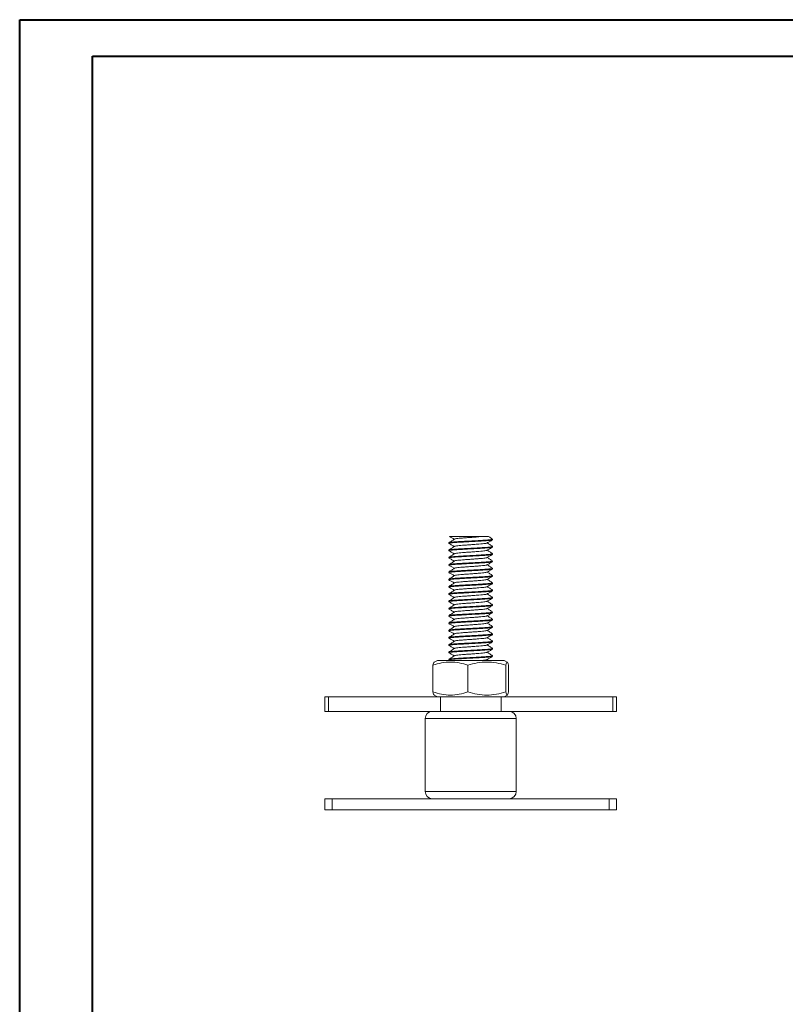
# Model space of a CAD drawing. Header units: millimetres. Extents: x 0 to 210, y 0 to 297.
# Tile 2 of 3: x 0 to 105, y 162 to 297. Entities that reach past the tile are written whole.
import ezdxf

# ---------------------------------------------------------------- set-up
doc = ezdxf.new("R2010")
doc.units = ezdxf.units.MM

msp = doc.modelspace()

# ---------------------------------------------------------------- linework, layer by layer
at = {"color": 7, "linetype": 'Continuous', "lineweight": 40}
for p, q in [((0.08, 0.21), (0.08, 297.21)), ((0.08, 297.21), (210.08, 297.21)), ((10.08, 292.21), (205.08, 292.21)), ((10.08, 5.21), (10.08, 292.21))]:
    msp.add_line(p, q, dxfattribs=at)
at = {"color": 7, "linetype": 'Continuous', "lineweight": 15}
for p, q in [((64.94, 225.83), (64.94, 225.91)), ((58.94, 225.41), (58.94, 225.33)), ((58.94, 224.41), (58.94, 224.33)), ((64.94, 224.83), (64.94, 224.91)), ((58.94, 223.41), (58.94, 223.33)), ((64.94, 223.83), (64.94, 223.91)), ((58.94, 222.41), (58.94, 222.33)), ((64.94, 222.83), (64.94, 222.91)), ((64.94, 221.83), (64.94, 221.91)), ((58.94, 221.41), (58.94, 221.33)), ((58.94, 220.41), (58.94, 220.33)), ((64.94, 220.83), (64.94, 220.91)), ((58.94, 219.41), (58.94, 219.33)), ((64.94, 219.83), (64.94, 219.91)), ((58.94, 218.41), (58.94, 218.33)), ((64.94, 218.83), (64.94, 218.91)), ((64.94, 217.83), (64.94, 217.91)), ((58.94, 217.41), (58.94, 217.33)), ((58.94, 216.41), (58.94, 216.33)), ((64.94, 216.83), (64.94, 216.91)), ((58.94, 215.41), (58.94, 215.33)), ((64.94, 215.83), (64.94, 215.91)), ((64.94, 214.83), (64.94, 214.91)), ((58.94, 214.41), (58.94, 214.33)), ((64.94, 213.83), (64.94, 213.91)), ((58.94, 213.41), (58.94, 213.33)), ((58.94, 212.41), (58.94, 212.33)), ((64.94, 212.83), (64.94, 212.91)), ((58.94, 211.41), (58.94, 211.33)), ((64.94, 211.83), (64.94, 211.91)), ((64.94, 210.83), (64.94, 210.91)), ((58.94, 210.41), (58.94, 210.33)), ((64.94, 209.83), (64.94, 209.91)), ((56.76, 204.94), (56.76, 208.61)), ((57.36, 209.28), (56.92, 209.04)), ((66.52, 209.28), (57.36, 209.28)), ((58.94, 209.41), (58.94, 209.33)), ((58.95, 209.31), (59.01, 209.28)), ((61.56, 204.94), (61.56, 208.61)), ((64.38, 209.28), (64.19, 209.4)), ((66.95, 209.04), (66.52, 209.28)), ((66.74, 204.94), (66.74, 208.61)), ((67.12, 204.94), (67.12, 208.61)), ((41.94, 204.28), (42.44, 204.28)), ((41.94, 202.28), (41.94, 204.28)), ((57.78, 204.28), (42.44, 204.28)), ((42.44, 204.28), (42.44, 202.28)), ((56.92, 204.52), (57.36, 204.28)), ((57.78, 204.28), (66.1, 204.28)), ((57.78, 202.28), (57.78, 204.28)), ((81.43, 204.28), (66.1, 204.28)), ((66.1, 204.28), (66.1, 202.28)), ((66.52, 204.28), (66.95, 204.52)), ((81.43, 204.28), (81.94, 204.28)), ((81.43, 202.28), (81.43, 204.28)), ((81.94, 204.28), (81.94, 202.28)), ((42.44, 202.28), (41.94, 202.28)), ((56.84, 202.28), (42.44, 202.28)), ((56.69, 202.28), (67.19, 202.28)), ((81.43, 202.28), (67.04, 202.28)), ((81.94, 202.28), (81.43, 202.28)), ((55.69, 201.28), (55.69, 191.28)), ((68.19, 191.28), (68.19, 201.28)), ((41.94, 190.28), (42.94, 190.28)), ((41.94, 188.78), (41.94, 190.28)), ((80.94, 190.28), (42.94, 190.28)), ((42.94, 190.28), (42.94, 188.78)), ((80.94, 190.28), (81.94, 190.28)), ((80.94, 188.78), (80.94, 190.28)), ((81.94, 190.28), (81.94, 188.78)), ((42.94, 188.78), (41.94, 188.78)), ((80.94, 188.78), (42.94, 188.78)), ((81.94, 188.78), (80.94, 188.78))]:
    msp.add_line(p, q, dxfattribs=at)
at = {"color": 8, "linetype": 'Continuous', "lineweight": 15}
for p, q in [((68.19, 201.28), (55.69, 201.28)), ((55.69, 191.28), (68.19, 191.28))]:
    msp.add_line(p, q, dxfattribs=at)
at = {"color": 7, "linetype": 'Continuous', "lineweight": 15}
for centre, start, end in [((56.69, 201.28), 90, 180), ((67.19, 201.28), 0, 90), ((56.69, 191.28), 180, 270), ((67.19, 191.28), 270, 0)]:
    msp.add_arc(centre, 1, start, end, dxfattribs=at)
for points, knots in [([(58.94, 225.33), (58.94, 225.33), (58.92, 225.34), (58.99, 225.36), (59.15, 225.39), (59.43, 225.42), (59.81, 225.45), (60.27, 225.48), (60.79, 225.51), (61.36, 225.55), (61.95, 225.58), (62.53, 225.61), (63.1, 225.64), (63.62, 225.67), (64.08, 225.7), (64.45, 225.73), (64.73, 225.76), (64.88, 225.79), (64.9, 225.81), (64.91, 225.81)], [0, 0, 0, 0, 0.0010871, 0.06482, 0.1298086, 0.1947973, 0.2585301, 0.3222629, 0.3872516, 0.4522402, 0.5159731, 0.5797059, 0.6446945, 0.7096832, 0.773416, 0.8371489, 0.9021375, 0.9671261, 1, 1, 1, 1]), ([(59.71, 225.92), (59.58, 225.83), (59.33, 225.67), (59.07, 225.5), (58.95, 225.42)], [0, 0, 0, 0, 0.4997758, 1, 1, 1, 1]), ([(64.94, 225.91), (64.93, 225.9), (64.91, 225.88), (64.73, 225.85), (64.45, 225.82), (64.08, 225.79), (63.62, 225.76), (63.1, 225.72), (62.53, 225.69), (61.95, 225.66), (61.36, 225.63), (60.79, 225.6), (60.27, 225.57), (59.81, 225.54), (59.43, 225.51), (59.15, 225.47), (58.99, 225.44), (58.97, 225.43), (58.96, 225.42)], [0, 0, 0, 0, 0.062385, 0.127102, 0.19182, 0.255287, 0.318754, 0.383472, 0.44819, 0.511657, 0.575124, 0.639842, 0.704559, 0.768026, 0.831494, 0.896211, 0.960929, 1, 1, 1, 1]), ([(59.01, 226.28), (59.12, 226.22), (59.34, 226.09), (59.57, 225.97), (59.68, 225.9)], [0, 0, 0, 0, 0.475042, 1, 1, 1, 1]), ([(63.53, 226.28), (63.44, 226.28), (63.27, 226.28), (62.96, 226.28), (62.61, 226.28), (62.23, 226.28), (61.84, 226.28), (61.44, 226.28), (61.03, 226.28), (60.63, 226.28), (60.25, 226.28), (59.91, 226.28), (59.61, 226.28), (59.36, 226.28), (59.17, 226.28), (59.05, 226.28), (59, 226.28), (59.01, 226.28), (59.02, 226.28)], [0, 0, 0, 0, 0.060751, 0.123264, 0.184001, 0.246497, 0.307284, 0.369651, 0.434055, 0.500201, 0.56679, 0.635284, 0.702987, 0.772394, 0.844836, 0.919377, 0.991871, 1, 1, 1, 1]), ([(63.53, 226.28), (63.38, 226.26), (63.08, 226.24), (62.53, 226.19), (61.95, 226.15), (61.36, 226.11), (60.81, 226.07), (60.34, 226.03), (59.98, 225.99), (59.77, 225.95), (59.74, 225.93), (59.73, 225.92)], [0, 0, 0, 0, 0.115446, 0.232916, 0.348362, 0.463807, 0.581278, 0.696723, 0.812169, 0.929639, 1, 1, 1, 1]), ([(63.53, 226.28), (63.62, 226.28), (63.82, 226.28), (64.05, 226.28), (64.22, 226.28), (64.34, 226.28), (64.38, 226.28), (64.38, 226.28), (64.37, 226.28)], [0, 0, 0, 0, 0.185911, 0.377215, 0.563092, 0.754357, 0.940319, 1, 1, 1, 1]), ([(64.16, 225.38), (64.29, 225.45), (64.54, 225.6), (64.8, 225.74), (64.92, 225.81)], [0, 0, 0, 0, 0.499662, 1, 1, 1, 1]), ([(64.93, 225.92), (64.8, 226), (64.62, 226.12), (64.43, 226.24), (64.38, 226.28)], [0, 0, 0, 0, 0.692783, 1, 1, 1, 1]), ([(58.94, 224.33), (58.94, 224.33), (58.92, 224.34), (58.99, 224.36), (59.15, 224.39), (59.43, 224.42), (59.81, 224.45), (60.27, 224.48), (60.79, 224.51), (61.36, 224.55), (61.95, 224.58), (62.53, 224.61), (63.1, 224.64), (63.62, 224.67), (64.08, 224.7), (64.45, 224.73), (64.73, 224.76), (64.88, 224.79), (64.9, 224.81), (64.91, 224.81)], [0, 0, 0, 0, 0.001088, 0.064877, 0.129922, 0.194968, 0.258756, 0.322545, 0.38759, 0.452636, 0.516424, 0.580213, 0.645258, 0.710304, 0.774092, 0.837881, 0.902927, 0.967972, 1, 1, 1, 1]), ([(58.95, 225.31), (59.08, 225.24), (59.32, 225.1), (59.57, 224.97), (59.68, 224.9)], [0, 0, 0, 0, 0.522242, 1, 1, 1, 1]), ([(59.71, 224.92), (59.58, 224.84), (59.33, 224.67), (59.07, 224.51), (58.95, 224.42)], [0, 0, 0, 0, 0.499792, 1, 1, 1, 1]), ([(64.94, 224.91), (64.93, 224.9), (64.91, 224.88), (64.73, 224.85), (64.45, 224.82), (64.08, 224.79), (63.62, 224.76), (63.1, 224.72), (62.53, 224.69), (61.95, 224.66), (61.36, 224.63), (60.79, 224.6), (60.27, 224.57), (59.81, 224.54), (59.43, 224.51), (59.15, 224.47), (58.99, 224.45), (58.97, 224.43), (58.96, 224.42)], [0, 0, 0, 0, 0.062512, 0.127363, 0.192213, 0.25581, 0.319407, 0.384257, 0.449107, 0.512704, 0.576302, 0.641152, 0.706002, 0.769599, 0.833196, 0.898046, 0.962897, 1, 1, 1, 1]), ([(64.14, 225.38), (64.13, 225.38), (64.11, 225.35), (63.9, 225.32), (63.55, 225.28), (63.08, 225.24), (62.53, 225.19), (61.94, 225.15), (61.36, 225.11), (60.81, 225.07), (60.34, 225.03), (59.98, 224.99), (59.77, 224.95), (59.74, 224.93), (59.73, 224.92)], [0, 0, 0, 0, 0.046129, 0.137185, 0.226672, 0.316159, 0.407215, 0.496702, 0.586189, 0.677246, 0.766732, 0.856219, 0.947276, 1, 1, 1, 1]), ([(64.14, 224.38), (64.13, 224.37), (64.11, 224.35), (63.9, 224.32), (63.55, 224.28), (63.08, 224.24), (62.53, 224.19), (61.94, 224.15), (61.36, 224.11), (60.81, 224.07), (60.34, 224.03), (59.98, 223.99), (59.77, 223.95), (59.74, 223.93), (59.73, 223.92)], [0, 0, 0, 0, 0.045568, 0.13658, 0.226022, 0.315465, 0.406477, 0.495919, 0.585362, 0.676373, 0.765816, 0.855259, 0.94627, 1, 1, 1, 1]), ([(64.16, 224.38), (64.29, 224.45), (64.54, 224.6), (64.8, 224.74), (64.92, 224.81)], [0, 0, 0, 0, 0.499685, 1, 1, 1, 1]), ([(64.93, 224.92), (64.8, 225.01), (64.55, 225.16), (64.31, 225.32), (64.19, 225.4)], [0, 0, 0, 0, 0.518765, 1, 1, 1, 1]), ([(64.93, 223.92), (64.8, 224.01), (64.55, 224.16), (64.31, 224.32), (64.19, 224.4)], [0, 0, 0, 0, 0.518981, 1, 1, 1, 1]), ([(58.94, 223.33), (58.94, 223.33), (58.92, 223.34), (58.99, 223.36), (59.15, 223.39), (59.43, 223.42), (59.81, 223.45), (60.27, 223.48), (60.79, 223.51), (61.36, 223.55), (61.95, 223.58), (62.53, 223.61), (63.1, 223.64), (63.62, 223.67), (64.08, 223.7), (64.45, 223.73), (64.73, 223.76), (64.88, 223.79), (64.9, 223.81), (64.91, 223.81)], [0, 0, 0, 0, 0.001089, 0.064921, 0.130011, 0.195101, 0.258933, 0.322765, 0.387855, 0.452945, 0.516777, 0.580609, 0.645699, 0.710789, 0.774621, 0.838453, 0.903543, 0.968633, 1, 1, 1, 1]), ([(58.95, 224.31), (59.08, 224.24), (59.32, 224.1), (59.57, 223.97), (59.68, 223.9)], [0, 0, 0, 0, 0.522507, 1, 1, 1, 1]), ([(59.71, 223.92), (59.58, 223.84), (59.33, 223.67), (59.07, 223.5), (58.95, 223.42)], [0, 0, 0, 0, 0.499774, 1, 1, 1, 1]), ([(58.95, 223.31), (59.08, 223.24), (59.32, 223.1), (59.57, 222.97), (59.68, 222.9)], [0, 0, 0, 0, 0.521629, 1, 1, 1, 1]), ([(64.94, 223.91), (64.93, 223.9), (64.91, 223.88), (64.73, 223.85), (64.45, 223.82), (64.08, 223.79), (63.62, 223.76), (63.1, 223.72), (62.53, 223.69), (61.95, 223.66), (61.36, 223.63), (60.79, 223.6), (60.27, 223.57), (59.81, 223.54), (59.43, 223.51), (59.15, 223.47), (58.99, 223.44), (58.97, 223.43), (58.96, 223.42)], [0, 0, 0, 0, 0.062429, 0.127193, 0.191957, 0.255469, 0.318982, 0.383745, 0.448509, 0.512022, 0.575534, 0.640298, 0.705062, 0.768574, 0.832087, 0.89685, 0.961614, 1, 1, 1, 1]), ([(64.14, 223.38), (64.13, 223.37), (64.11, 223.35), (63.9, 223.32), (63.55, 223.28), (63.08, 223.24), (62.53, 223.19), (61.94, 223.15), (61.36, 223.11), (60.81, 223.07), (60.34, 223.03), (59.98, 222.99), (59.77, 222.95), (59.74, 222.93), (59.73, 222.92)], [0, 0, 0, 0, 0.045512, 0.136457, 0.225833, 0.31521, 0.406154, 0.495531, 0.584908, 0.675852, 0.765229, 0.854605, 0.94555, 1, 1, 1, 1]), ([(64.16, 223.38), (64.27, 223.44), (64.53, 223.59), (64.78, 223.73), (64.92, 223.81)], [0, 0, 0, 0, 0.4375757, 1, 1, 1, 1]), ([(64.93, 222.92), (64.8, 223), (64.55, 223.16), (64.31, 223.32), (64.19, 223.4)], [0, 0, 0, 0, 0.518837, 1, 1, 1, 1]), ([(58.94, 222.33), (58.94, 222.33), (58.92, 222.34), (58.99, 222.36), (59.15, 222.39), (59.43, 222.42), (59.81, 222.45), (60.27, 222.48), (60.79, 222.51), (61.36, 222.55), (61.95, 222.58), (62.53, 222.61), (63.1, 222.64), (63.62, 222.67), (64.08, 222.7), (64.45, 222.73), (64.73, 222.76), (64.88, 222.79), (64.9, 222.81), (64.91, 222.81)], [0, 0, 0, 0, 0.001087, 0.064835, 0.129839, 0.194843, 0.258591, 0.322338, 0.387342, 0.452346, 0.516094, 0.579842, 0.644846, 0.70985, 0.773597, 0.837345, 0.902349, 0.967353, 1, 1, 1, 1]), ([(58.94, 221.33), (58.94, 221.33), (58.92, 221.34), (58.99, 221.36), (59.15, 221.39), (59.43, 221.42), (59.81, 221.45), (60.27, 221.48), (60.79, 221.51), (61.36, 221.55), (61.95, 221.58), (62.53, 221.61), (63.1, 221.64), (63.62, 221.67), (64.08, 221.7), (64.45, 221.73), (64.73, 221.76), (64.88, 221.79), (64.9, 221.81), (64.91, 221.81)], [0, 0, 0, 0, 0.001088, 0.06487, 0.12991, 0.194949, 0.258731, 0.322514, 0.387553, 0.452592, 0.516375, 0.580157, 0.645196, 0.710236, 0.774018, 0.837801, 0.90284, 0.967879, 1, 1, 1, 1]), ([(59.71, 222.92), (59.58, 222.83), (59.33, 222.67), (59.07, 222.5), (58.95, 222.42)], [0, 0, 0, 0, 0.499774, 1, 1, 1, 1]), ([(58.95, 222.31), (59.08, 222.24), (59.32, 222.1), (59.57, 221.97), (59.68, 221.9)], [0, 0, 0, 0, 0.522187, 1, 1, 1, 1]), ([(59.71, 221.92), (59.58, 221.84), (59.33, 221.67), (59.07, 221.51), (58.95, 221.42)], [0, 0, 0, 0, 0.499793, 1, 1, 1, 1]), ([(64.94, 222.91), (64.93, 222.9), (64.91, 222.88), (64.73, 222.85), (64.45, 222.82), (64.08, 222.79), (63.62, 222.76), (63.1, 222.72), (62.53, 222.69), (61.95, 222.66), (61.36, 222.63), (60.79, 222.6), (60.27, 222.57), (59.81, 222.54), (59.43, 222.51), (59.15, 222.47), (58.99, 222.44), (58.97, 222.43), (58.96, 222.42)], [0, 0, 0, 0, 0.062384, 0.127101, 0.191818, 0.255284, 0.318751, 0.383468, 0.448185, 0.511651, 0.575117, 0.639834, 0.704551, 0.768018, 0.831484, 0.896201, 0.960918, 1, 1, 1, 1]), ([(64.94, 221.91), (64.93, 221.9), (64.91, 221.88), (64.73, 221.85), (64.45, 221.82), (64.08, 221.79), (63.62, 221.76), (63.1, 221.72), (62.53, 221.69), (61.95, 221.66), (61.36, 221.63), (60.79, 221.6), (60.27, 221.57), (59.81, 221.54), (59.43, 221.51), (59.15, 221.47), (58.99, 221.45), (58.97, 221.43), (58.96, 221.42)], [0, 0, 0, 0, 0.062513, 0.127364, 0.192215, 0.255812, 0.31941, 0.384261, 0.449112, 0.512709, 0.576307, 0.641158, 0.706009, 0.769607, 0.833204, 0.898055, 0.962906, 1, 1, 1, 1]), ([(64.14, 222.38), (64.13, 222.37), (64.11, 222.35), (63.9, 222.32), (63.55, 222.28), (63.08, 222.24), (62.53, 222.19), (61.94, 222.15), (61.36, 222.11), (60.81, 222.07), (60.34, 222.03), (59.98, 221.99), (59.77, 221.95), (59.74, 221.93), (59.73, 221.92)], [0, 0, 0, 0, 0.045806, 0.136891, 0.226406, 0.315922, 0.407007, 0.496523, 0.586038, 0.677124, 0.766639, 0.856154, 0.94724, 1, 1, 1, 1]), ([(64.16, 222.38), (64.29, 222.45), (64.54, 222.6), (64.8, 222.74), (64.92, 222.81)], [0, 0, 0, 0, 0.499657, 1, 1, 1, 1]), ([(64.16, 221.38), (64.29, 221.45), (64.54, 221.6), (64.8, 221.74), (64.92, 221.81)], [0, 0, 0, 0, 0.499695, 1, 1, 1, 1]), ([(64.93, 221.92), (64.8, 222), (64.55, 222.16), (64.31, 222.32), (64.19, 222.4)], [0, 0, 0, 0, 0.5187167, 1, 1, 1, 1]), ([(58.94, 220.33), (58.94, 220.33), (58.92, 220.34), (58.99, 220.36), (59.15, 220.39), (59.43, 220.42), (59.81, 220.45), (60.27, 220.48), (60.79, 220.51), (61.36, 220.55), (61.95, 220.58), (62.53, 220.61), (63.1, 220.64), (63.62, 220.67), (64.08, 220.7), (64.45, 220.73), (64.73, 220.76), (64.88, 220.79), (64.9, 220.81), (64.91, 220.81)], [0, 0, 0, 0, 0.001088, 0.064868, 0.129905, 0.194942, 0.258723, 0.322503, 0.38754, 0.452577, 0.516357, 0.580138, 0.645175, 0.710212, 0.773992, 0.837772, 0.902809, 0.967846, 1, 1, 1, 1]), ([(58.95, 221.31), (59.08, 221.24), (59.32, 221.1), (59.57, 220.97), (59.68, 220.9)], [0, 0, 0, 0, 0.522588, 1, 1, 1, 1]), ([(59.71, 220.92), (59.58, 220.84), (59.33, 220.67), (59.07, 220.5), (58.95, 220.42)], [0, 0, 0, 0, 0.4997738, 1, 1, 1, 1]), ([(58.95, 220.31), (59.08, 220.24), (59.32, 220.1), (59.57, 219.97), (59.68, 219.9)], [0, 0, 0, 0, 0.521735, 1, 1, 1, 1]), ([(64.94, 220.91), (64.93, 220.9), (64.91, 220.88), (64.73, 220.85), (64.45, 220.82), (64.08, 220.79), (63.62, 220.76), (63.1, 220.72), (62.53, 220.69), (61.95, 220.66), (61.36, 220.63), (60.79, 220.6), (60.27, 220.57), (59.81, 220.54), (59.43, 220.51), (59.15, 220.47), (58.99, 220.44), (58.97, 220.43), (58.96, 220.42)], [0, 0, 0, 0, 0.062427, 0.127189, 0.191951, 0.255462, 0.318972, 0.383734, 0.448496, 0.512007, 0.575517, 0.640279, 0.705041, 0.768552, 0.832062, 0.896824, 0.961586, 1, 1, 1, 1]), ([(64.14, 221.38), (64.13, 221.38), (64.11, 221.35), (63.9, 221.32), (63.55, 221.28), (63.08, 221.24), (62.53, 221.19), (61.94, 221.15), (61.36, 221.11), (60.81, 221.07), (60.34, 221.03), (59.98, 220.99), (59.77, 220.95), (59.74, 220.93), (59.73, 220.92)], [0, 0, 0, 0, 0.045835, 0.136819, 0.226235, 0.315651, 0.406635, 0.496051, 0.585467, 0.676452, 0.765868, 0.855284, 0.946268, 1, 1, 1, 1]), ([(64.14, 220.38), (64.13, 220.38), (64.11, 220.35), (63.9, 220.32), (63.55, 220.28), (63.08, 220.24), (62.53, 220.19), (61.94, 220.15), (61.36, 220.11), (60.81, 220.07), (60.34, 220.03), (59.98, 219.99), (59.77, 219.95), (59.74, 219.93), (59.73, 219.92)], [0, 0, 0, 0, 0.046114, 0.137003, 0.226326, 0.315649, 0.406539, 0.495862, 0.585185, 0.676075, 0.765398, 0.854721, 0.94561, 1, 1, 1, 1]), ([(64.16, 220.38), (64.29, 220.45), (64.54, 220.6), (64.8, 220.74), (64.92, 220.81)], [0, 0, 0, 0, 0.499712, 1, 1, 1, 1]), ([(64.93, 220.92), (64.8, 221.01), (64.55, 221.16), (64.31, 221.32), (64.19, 221.4)], [0, 0, 0, 0, 0.519045, 1, 1, 1, 1]), ([(64.93, 219.92), (64.8, 220), (64.55, 220.16), (64.31, 220.32), (64.19, 220.4)], [0, 0, 0, 0, 0.518855, 1, 1, 1, 1]), ([(58.94, 219.33), (58.94, 219.33), (58.92, 219.34), (58.99, 219.36), (59.15, 219.39), (59.43, 219.42), (59.81, 219.45), (60.27, 219.48), (60.79, 219.51), (61.36, 219.55), (61.95, 219.58), (62.53, 219.61), (63.1, 219.64), (63.62, 219.67), (64.08, 219.7), (64.45, 219.73), (64.73, 219.76), (64.88, 219.79), (64.9, 219.81), (64.91, 219.81)], [0, 0, 0, 0, 0.001088, 0.064854, 0.129877, 0.194899, 0.258666, 0.322432, 0.387455, 0.452477, 0.516243, 0.58001, 0.645032, 0.710055, 0.773821, 0.837588, 0.90261, 0.967633, 1, 1, 1, 1]), ([(59.71, 219.92), (59.58, 219.83), (59.33, 219.67), (59.07, 219.5), (58.95, 219.42)], [0, 0, 0, 0, 0.4997727, 1, 1, 1, 1]), ([(58.95, 219.31), (59.08, 219.24), (59.32, 219.1), (59.57, 218.97), (59.68, 218.9)], [0, 0, 0, 0, 0.522211, 1, 1, 1, 1]), ([(64.94, 219.91), (64.93, 219.9), (64.91, 219.88), (64.73, 219.85), (64.45, 219.82), (64.08, 219.79), (63.62, 219.76), (63.1, 219.72), (62.53, 219.69), (61.95, 219.66), (61.36, 219.63), (60.79, 219.6), (60.27, 219.57), (59.81, 219.54), (59.43, 219.51), (59.15, 219.47), (58.99, 219.44), (58.97, 219.43), (58.96, 219.42)], [0, 0, 0, 0, 0.062384, 0.1271, 0.191817, 0.255284, 0.31875, 0.383467, 0.448183, 0.51165, 0.575116, 0.639833, 0.704549, 0.768016, 0.831482, 0.896199, 0.960916, 1, 1, 1, 1]), ([(64.14, 219.38), (64.13, 219.37), (64.11, 219.35), (63.9, 219.32), (63.55, 219.28), (63.08, 219.24), (62.53, 219.19), (61.94, 219.15), (61.36, 219.11), (60.81, 219.07), (60.34, 219.03), (59.98, 218.99), (59.77, 218.95), (59.74, 218.93), (59.73, 218.92)], [0, 0, 0, 0, 0.045528, 0.136636, 0.226174, 0.315712, 0.406821, 0.496359, 0.585897, 0.677006, 0.766544, 0.856082, 0.94719, 1, 1, 1, 1]), ([(64.16, 219.38), (64.29, 219.45), (64.54, 219.6), (64.8, 219.74), (64.92, 219.81)], [0, 0, 0, 0, 0.499658, 1, 1, 1, 1]), ([(64.93, 218.92), (64.8, 219), (64.55, 219.16), (64.31, 219.32), (64.19, 219.4)], [0, 0, 0, 0, 0.518674, 1, 1, 1, 1]), ([(58.94, 218.33), (58.94, 218.33), (58.92, 218.34), (58.99, 218.36), (59.15, 218.39), (59.43, 218.42), (59.81, 218.45), (60.27, 218.48), (60.79, 218.51), (61.36, 218.55), (61.95, 218.58), (62.53, 218.61), (63.1, 218.64), (63.62, 218.67), (64.08, 218.7), (64.45, 218.73), (64.73, 218.76), (64.88, 218.79), (64.9, 218.81), (64.91, 218.81)], [0, 0, 0, 0, 0.001089, 0.064912, 0.129994, 0.195075, 0.258899, 0.322723, 0.387804, 0.452885, 0.516709, 0.580533, 0.645614, 0.710696, 0.774519, 0.838343, 0.903425, 0.968506, 1, 1, 1, 1]), ([(58.94, 217.33), (58.94, 217.33), (58.92, 217.34), (58.99, 217.36), (59.15, 217.39), (59.43, 217.42), (59.81, 217.45), (60.27, 217.48), (60.79, 217.51), (61.36, 217.55), (61.95, 217.58), (62.53, 217.61), (63.1, 217.64), (63.62, 217.67), (64.08, 217.7), (64.45, 217.73), (64.73, 217.76), (64.88, 217.79), (64.9, 217.81), (64.91, 217.81)], [0, 0, 0, 0, 0.001087, 0.064831, 0.12983, 0.19483, 0.258573, 0.322317, 0.387316, 0.452315, 0.516059, 0.579802, 0.644802, 0.709801, 0.773545, 0.837288, 0.902288, 0.967287, 1, 1, 1, 1]), ([(59.71, 218.92), (59.58, 218.84), (59.33, 218.67), (59.07, 218.51), (58.95, 218.42)], [0, 0, 0, 0, 0.499795, 1, 1, 1, 1]), ([(58.95, 218.31), (59.08, 218.24), (59.32, 218.1), (59.57, 217.97), (59.68, 217.9)], [0, 0, 0, 0, 0.522366, 1, 1, 1, 1]), ([(59.71, 217.92), (59.58, 217.84), (59.33, 217.67), (59.07, 217.5), (58.95, 217.42)], [0, 0, 0, 0, 0.499773, 1, 1, 1, 1]), ([(64.94, 218.91), (64.93, 218.9), (64.91, 218.88), (64.73, 218.85), (64.45, 218.82), (64.08, 218.79), (63.62, 218.76), (63.1, 218.72), (62.53, 218.69), (61.95, 218.66), (61.36, 218.63), (60.79, 218.6), (60.27, 218.57), (59.81, 218.54), (59.43, 218.51), (59.15, 218.47), (58.99, 218.45), (58.97, 218.43), (58.96, 218.42)], [0, 0, 0, 0, 0.062513, 0.127363, 0.192214, 0.255811, 0.319409, 0.38426, 0.44911, 0.512708, 0.576305, 0.641156, 0.706006, 0.769604, 0.833201, 0.898052, 0.962903, 1, 1, 1, 1]), ([(64.94, 217.91), (64.93, 217.9), (64.91, 217.88), (64.73, 217.85), (64.45, 217.82), (64.08, 217.79), (63.62, 217.76), (63.1, 217.72), (62.53, 217.69), (61.95, 217.66), (61.36, 217.63), (60.79, 217.6), (60.27, 217.57), (59.81, 217.54), (59.43, 217.51), (59.15, 217.47), (58.99, 217.44), (58.97, 217.43), (58.96, 217.42)], [0, 0, 0, 0, 0.062425, 0.127185, 0.191945, 0.255453, 0.318962, 0.383722, 0.448482, 0.51199, 0.575499, 0.640259, 0.705018, 0.768527, 0.832035, 0.896795, 0.961555, 1, 1, 1, 1]), ([(64.14, 218.38), (64.13, 218.37), (64.11, 218.35), (63.9, 218.32), (63.55, 218.28), (63.08, 218.24), (62.53, 218.19), (61.94, 218.15), (61.36, 218.11), (60.81, 218.07), (60.34, 218.03), (59.98, 217.99), (59.77, 217.95), (59.74, 217.93), (59.73, 217.92)], [0, 0, 0, 0, 0.045163, 0.136209, 0.225686, 0.315163, 0.406209, 0.495685, 0.585162, 0.676208, 0.765685, 0.855161, 0.946207, 1, 1, 1, 1]), ([(64.16, 218.38), (64.29, 218.45), (64.54, 218.6), (64.8, 218.74), (64.92, 218.81)], [0, 0, 0, 0, 0.499694, 1, 1, 1, 1]), ([(64.16, 217.38), (64.29, 217.45), (64.54, 217.6), (64.8, 217.74), (64.92, 217.81)], [0, 0, 0, 0, 0.4996914, 1, 1, 1, 1]), ([(64.93, 217.92), (64.8, 218.01), (64.55, 218.16), (64.31, 218.32), (64.19, 218.4)], [0, 0, 0, 0, 0.519107, 1, 1, 1, 1]), ([(58.94, 216.33), (58.94, 216.33), (58.92, 216.34), (58.99, 216.36), (59.15, 216.39), (59.43, 216.42), (59.81, 216.45), (60.27, 216.48), (60.79, 216.51), (61.36, 216.55), (61.95, 216.58), (62.53, 216.61), (63.1, 216.64), (63.62, 216.67), (64.08, 216.7), (64.45, 216.73), (64.73, 216.76), (64.88, 216.79), (64.9, 216.81), (64.91, 216.81)], [0, 0, 0, 0, 0.001088, 0.064869, 0.129907, 0.194944, 0.258725, 0.322506, 0.387544, 0.452581, 0.516362, 0.580143, 0.645181, 0.710219, 0.773999, 0.83778, 0.902818, 0.967856, 1, 1, 1, 1]), ([(58.95, 217.31), (59.08, 217.24), (59.32, 217.1), (59.57, 216.97), (59.68, 216.9)], [0, 0, 0, 0, 0.521919, 1, 1, 1, 1]), ([(59.71, 216.92), (59.58, 216.84), (59.33, 216.67), (59.07, 216.5), (58.95, 216.42)], [0, 0, 0, 0, 0.4997714, 1, 1, 1, 1]), ([(58.95, 216.31), (59.08, 216.24), (59.32, 216.1), (59.57, 215.97), (59.68, 215.9)], [0, 0, 0, 0, 0.52202, 1, 1, 1, 1]), ([(64.94, 216.91), (64.93, 216.9), (64.91, 216.88), (64.73, 216.85), (64.45, 216.82), (64.08, 216.79), (63.62, 216.76), (63.1, 216.72), (62.53, 216.69), (61.95, 216.66), (61.36, 216.63), (60.79, 216.6), (60.27, 216.57), (59.81, 216.54), (59.43, 216.51), (59.15, 216.47), (58.99, 216.44), (58.97, 216.43), (58.96, 216.42)], [0, 0, 0, 0, 0.062384, 0.127101, 0.191818, 0.255285, 0.318751, 0.383468, 0.448186, 0.511652, 0.575119, 0.639836, 0.704553, 0.768019, 0.831486, 0.896203, 0.96092, 1, 1, 1, 1]), ([(64.14, 217.38), (64.13, 217.38), (64.11, 217.35), (63.9, 217.32), (63.55, 217.28), (63.08, 217.24), (62.53, 217.19), (61.94, 217.15), (61.36, 217.11), (60.81, 217.07), (60.34, 217.03), (59.98, 216.99), (59.77, 216.95), (59.74, 216.93), (59.73, 216.92)], [0, 0, 0, 0, 0.046353, 0.137223, 0.226527, 0.315831, 0.406701, 0.496005, 0.585308, 0.676178, 0.765482, 0.854786, 0.945656, 1, 1, 1, 1]), ([(64.14, 216.38), (64.13, 216.37), (64.11, 216.35), (63.9, 216.32), (63.55, 216.28), (63.08, 216.24), (62.53, 216.19), (61.94, 216.15), (61.36, 216.11), (60.81, 216.07), (60.34, 216.03), (59.98, 215.99), (59.77, 215.95), (59.74, 215.93), (59.73, 215.92)], [0, 0, 0, 0, 0.045386, 0.136503, 0.22605, 0.315596, 0.406713, 0.496259, 0.585805, 0.676922, 0.766469, 0.856015, 0.947132, 1, 1, 1, 1]), ([(64.16, 216.38), (64.29, 216.45), (64.54, 216.6), (64.8, 216.74), (64.92, 216.81)], [0, 0, 0, 0, 0.4996638, 1, 1, 1, 1]), ([(64.93, 216.92), (64.8, 217), (64.55, 217.16), (64.31, 217.32), (64.19, 217.4)], [0, 0, 0, 0, 0.51887, 1, 1, 1, 1]), ([(64.93, 215.92), (64.8, 216), (64.55, 216.16), (64.31, 216.32), (64.19, 216.4)], [0, 0, 0, 0, 0.518637, 1, 1, 1, 1]), ([(58.94, 215.33), (58.94, 215.33), (58.92, 215.34), (58.99, 215.36), (59.15, 215.39), (59.43, 215.42), (59.81, 215.45), (60.27, 215.48), (60.79, 215.51), (61.36, 215.55), (61.95, 215.58), (62.53, 215.61), (63.1, 215.64), (63.62, 215.67), (64.08, 215.7), (64.45, 215.73), (64.73, 215.76), (64.88, 215.79), (64.9, 215.81), (64.91, 215.81)], [0, 0, 0, 0, 0.001089, 0.064941, 0.13005, 0.19516, 0.259011, 0.322862, 0.387972, 0.453081, 0.516933, 0.580784, 0.645894, 0.711003, 0.774855, 0.838706, 0.903815, 0.968925, 1, 1, 1, 1]), ([(59.71, 215.92), (59.58, 215.84), (59.33, 215.67), (59.07, 215.51), (58.95, 215.42)], [0, 0, 0, 0, 0.499796, 1, 1, 1, 1]), ([(58.95, 215.31), (59.06, 215.25), (59.31, 215.11), (59.55, 214.97), (59.68, 214.9)], [0, 0, 0, 0, 0.456365, 1, 1, 1, 1]), ([(59.71, 214.92), (59.58, 214.84), (59.33, 214.67), (59.07, 214.5), (58.95, 214.42)], [0, 0, 0, 0, 0.499773, 1, 1, 1, 1]), ([(64.94, 215.91), (64.93, 215.9), (64.91, 215.88), (64.73, 215.85), (64.45, 215.82), (64.08, 215.79), (63.62, 215.76), (63.1, 215.72), (62.53, 215.69), (61.95, 215.66), (61.36, 215.63), (60.79, 215.6), (60.27, 215.57), (59.81, 215.54), (59.43, 215.51), (59.15, 215.47), (58.99, 215.45), (58.97, 215.43), (58.96, 215.42)], [0, 0, 0, 0, 0.062512, 0.127361, 0.192211, 0.255807, 0.319403, 0.384253, 0.449102, 0.512699, 0.576295, 0.641145, 0.705994, 0.76959, 0.833187, 0.898036, 0.962886, 1, 1, 1, 1]), ([(64.94, 214.91), (64.93, 214.9), (64.91, 214.88), (64.73, 214.85), (64.45, 214.82), (64.08, 214.79), (63.62, 214.76), (63.1, 214.72), (62.53, 214.69), (61.95, 214.66), (61.36, 214.63), (60.79, 214.6), (60.27, 214.57), (59.81, 214.54), (59.43, 214.51), (59.15, 214.47), (58.99, 214.44), (58.97, 214.43), (58.96, 214.42)], [0, 0, 0, 0, 0.062423, 0.127181, 0.191938, 0.255444, 0.318951, 0.383708, 0.448466, 0.511972, 0.575479, 0.640236, 0.704994, 0.7685, 0.832006, 0.896764, 0.961521, 1, 1, 1, 1]), ([(64.14, 215.38), (64.13, 215.37), (64.11, 215.35), (63.9, 215.32), (63.55, 215.28), (63.08, 215.24), (62.53, 215.19), (61.94, 215.15), (61.36, 215.11), (60.81, 215.07), (60.34, 215.03), (59.98, 214.99), (59.77, 214.95), (59.74, 214.93), (59.73, 214.92)], [0, 0, 0, 0, 0.0448029, 0.1358804, 0.225388, 0.3148956, 0.405973, 0.4954806, 0.5849882, 0.6760657, 0.7655733, 0.8550809, 0.9461583, 1, 1, 1, 1]), ([(64.16, 215.38), (64.29, 215.45), (64.54, 215.6), (64.8, 215.74), (64.92, 215.81)], [0, 0, 0, 0, 0.499699, 1, 1, 1, 1]), ([(64.93, 214.92), (64.8, 215.01), (64.55, 215.16), (64.31, 215.32), (64.19, 215.4)], [0, 0, 0, 0, 0.519163, 1, 1, 1, 1]), ([(58.94, 214.33), (58.94, 214.33), (58.92, 214.34), (58.99, 214.36), (59.15, 214.39), (59.43, 214.42), (59.81, 214.45), (60.27, 214.48), (60.79, 214.51), (61.36, 214.55), (61.95, 214.58), (62.53, 214.61), (63.1, 214.64), (63.62, 214.67), (64.08, 214.7), (64.45, 214.73), (64.73, 214.76), (64.88, 214.79), (64.9, 214.81), (64.91, 214.81)], [0, 0, 0, 0, 0.001087, 0.064816, 0.129801, 0.194786, 0.258515, 0.322244, 0.387229, 0.452213, 0.515943, 0.579672, 0.644656, 0.709641, 0.77337, 0.837099, 0.902084, 0.967069, 1, 1, 1, 1]), ([(58.94, 213.33), (58.94, 213.33), (58.92, 213.34), (58.99, 213.36), (59.15, 213.39), (59.43, 213.42), (59.81, 213.45), (60.27, 213.48), (60.79, 213.51), (61.36, 213.55), (61.95, 213.58), (62.53, 213.61), (63.1, 213.64), (63.62, 213.67), (64.08, 213.7), (64.45, 213.73), (64.73, 213.76), (64.88, 213.79), (64.9, 213.81), (64.91, 213.81)], [0, 0, 0, 0, 0.001088, 0.064873, 0.129915, 0.194956, 0.258741, 0.322526, 0.387567, 0.452609, 0.516394, 0.580179, 0.64522, 0.710262, 0.774047, 0.837832, 0.902873, 0.967915, 1, 1, 1, 1]), ([(58.95, 214.31), (59.08, 214.24), (59.32, 214.1), (59.57, 213.97), (59.68, 213.9)], [0, 0, 0, 0, 0.522112, 1, 1, 1, 1]), ([(59.71, 213.92), (59.58, 213.84), (59.33, 213.67), (59.07, 213.5), (58.95, 213.42)], [0, 0, 0, 0, 0.49977, 1, 1, 1, 1]), ([(64.94, 213.91), (64.93, 213.9), (64.91, 213.88), (64.73, 213.85), (64.45, 213.82), (64.08, 213.79), (63.62, 213.76), (63.1, 213.72), (62.53, 213.69), (61.95, 213.66), (61.36, 213.63), (60.79, 213.6), (60.27, 213.57), (59.81, 213.54), (59.43, 213.51), (59.15, 213.47), (58.99, 213.44), (58.97, 213.43), (58.96, 213.42)], [0, 0, 0, 0, 0.062385, 0.127103, 0.19182, 0.255288, 0.318755, 0.383473, 0.448191, 0.511658, 0.575126, 0.639843, 0.704561, 0.768029, 0.831496, 0.896214, 0.960932, 1, 1, 1, 1]), ([(64.14, 214.38), (64.13, 214.38), (64.11, 214.35), (63.9, 214.32), (63.55, 214.28), (63.08, 214.24), (62.53, 214.19), (61.94, 214.15), (61.36, 214.11), (60.81, 214.07), (60.34, 214.03), (59.98, 213.99), (59.77, 213.95), (59.74, 213.93), (59.73, 213.92)], [0, 0, 0, 0, 0.046309, 0.137187, 0.226499, 0.31581, 0.406688, 0.495999, 0.585311, 0.676189, 0.7655, 0.854812, 0.94569, 1, 1, 1, 1]), ([(64.16, 214.38), (64.29, 214.45), (64.54, 214.6), (64.8, 214.74), (64.92, 214.81)], [0, 0, 0, 0, 0.499675, 1, 1, 1, 1]), ([(64.16, 213.38), (64.29, 213.45), (64.54, 213.6), (64.8, 213.74), (64.92, 213.81)], [0, 0, 0, 0, 0.4996684, 1, 1, 1, 1]), ([(64.93, 213.92), (64.8, 214), (64.55, 214.16), (64.31, 214.32), (64.19, 214.4)], [0, 0, 0, 0, 0.518886, 1, 1, 1, 1]), ([(58.94, 212.33), (58.94, 212.33), (58.92, 212.34), (58.99, 212.36), (59.15, 212.39), (59.43, 212.42), (59.81, 212.45), (60.27, 212.48), (60.79, 212.51), (61.36, 212.55), (61.95, 212.58), (62.53, 212.61), (63.1, 212.64), (63.62, 212.67), (64.08, 212.7), (64.45, 212.73), (64.73, 212.76), (64.88, 212.79), (64.9, 212.81), (64.91, 212.81)], [0, 0, 0, 0, 0.0010893, 0.0649468, 0.1300627, 0.1951785, 0.2590361, 0.3228937, 0.3880096, 0.4531254, 0.516983, 0.5808406, 0.6459564, 0.7110723, 0.7749299, 0.8387874, 0.9039033, 0.9690191, 1, 1, 1, 1]), ([(58.95, 213.31), (59.08, 213.24), (59.32, 213.1), (59.57, 212.97), (59.68, 212.9)], [0, 0, 0, 0, 0.522159, 1, 1, 1, 1]), ([(59.71, 212.92), (59.58, 212.84), (59.33, 212.67), (59.07, 212.51), (58.95, 212.42)], [0, 0, 0, 0, 0.499798, 1, 1, 1, 1]), ([(58.95, 212.31), (59.08, 212.24), (59.32, 212.1), (59.57, 211.97), (59.68, 211.9)], [0, 0, 0, 0, 0.521673, 1, 1, 1, 1]), ([(64.94, 212.91), (64.93, 212.9), (64.91, 212.88), (64.73, 212.85), (64.45, 212.82), (64.08, 212.79), (63.62, 212.76), (63.1, 212.72), (62.53, 212.69), (61.95, 212.66), (61.36, 212.63), (60.79, 212.6), (60.27, 212.57), (59.81, 212.54), (59.43, 212.51), (59.15, 212.47), (58.99, 212.45), (58.97, 212.43), (58.96, 212.42)], [0, 0, 0, 0, 0.06251, 0.127357, 0.192204, 0.255799, 0.319393, 0.384241, 0.449088, 0.512682, 0.576277, 0.641124, 0.705972, 0.769566, 0.83316, 0.898008, 0.962855, 1, 1, 1, 1]), ([(64.14, 213.38), (64.13, 213.37), (64.11, 213.35), (63.9, 213.32), (63.55, 213.28), (63.08, 213.24), (62.53, 213.19), (61.94, 213.15), (61.36, 213.11), (60.81, 213.07), (60.34, 213.03), (59.98, 212.99), (59.77, 212.95), (59.74, 212.93), (59.73, 212.92)], [0, 0, 0, 0, 0.045395, 0.136504, 0.226043, 0.315582, 0.406691, 0.49623, 0.585769, 0.676878, 0.766416, 0.855955, 0.947064, 1, 1, 1, 1]), ([(64.14, 212.38), (64.13, 212.37), (64.11, 212.35), (63.9, 212.32), (63.55, 212.28), (63.08, 212.24), (62.53, 212.19), (61.94, 212.15), (61.36, 212.11), (60.81, 212.07), (60.34, 212.03), (59.98, 211.99), (59.77, 211.95), (59.74, 211.93), (59.73, 211.92)], [0, 0, 0, 0, 0.044876, 0.135943, 0.225441, 0.314938, 0.406005, 0.495503, 0.585, 0.676068, 0.765565, 0.855063, 0.94613, 1, 1, 1, 1]), ([(64.16, 212.38), (64.29, 212.45), (64.54, 212.6), (64.8, 212.74), (64.92, 212.81)], [0, 0, 0, 0, 0.499709, 1, 1, 1, 1]), ([(64.93, 212.92), (64.8, 213), (64.55, 213.16), (64.31, 213.32), (64.19, 213.4)], [0, 0, 0, 0, 0.518606, 1, 1, 1, 1]), ([(64.93, 211.92), (64.8, 212.01), (64.55, 212.16), (64.31, 212.32), (64.19, 212.4)], [0, 0, 0, 0, 0.519216, 1, 1, 1, 1]), ([(58.94, 211.33), (58.94, 211.33), (58.92, 211.34), (58.99, 211.36), (59.15, 211.39), (59.43, 211.42), (59.81, 211.45), (60.27, 211.48), (60.79, 211.51), (61.36, 211.55), (61.95, 211.58), (62.53, 211.61), (63.1, 211.64), (63.62, 211.67), (64.08, 211.7), (64.45, 211.73), (64.73, 211.76), (64.88, 211.79), (64.9, 211.81), (64.91, 211.81)], [0, 0, 0, 0, 0.001087, 0.064819, 0.129807, 0.194795, 0.258527, 0.322259, 0.387247, 0.452235, 0.515967, 0.579699, 0.644687, 0.709675, 0.773407, 0.837139, 0.902127, 0.967115, 1, 1, 1, 1]), ([(59.71, 211.92), (59.58, 211.84), (59.33, 211.67), (59.07, 211.5), (58.95, 211.42)], [0, 0, 0, 0, 0.499781, 1, 1, 1, 1]), ([(58.95, 211.31), (59.08, 211.24), (59.32, 211.1), (59.57, 210.97), (59.68, 210.9)], [0, 0, 0, 0, 0.522239, 1, 1, 1, 1]), ([(59.71, 210.92), (59.58, 210.84), (59.33, 210.67), (59.07, 210.5), (58.95, 210.42)], [0, 0, 0, 0, 0.499769, 1, 1, 1, 1]), ([(64.94, 211.91), (64.93, 211.9), (64.91, 211.88), (64.73, 211.85), (64.45, 211.82), (64.08, 211.79), (63.62, 211.76), (63.1, 211.72), (62.53, 211.69), (61.95, 211.66), (61.36, 211.63), (60.79, 211.6), (60.27, 211.57), (59.81, 211.54), (59.43, 211.51), (59.15, 211.47), (58.99, 211.44), (58.97, 211.43), (58.96, 211.42)], [0, 0, 0, 0, 0.062431, 0.127198, 0.191964, 0.255479, 0.318994, 0.38376, 0.448527, 0.512042, 0.575557, 0.640323, 0.705089, 0.768604, 0.832119, 0.896885, 0.961652, 1, 1, 1, 1]), ([(64.94, 210.91), (64.93, 210.9), (64.91, 210.88), (64.73, 210.85), (64.45, 210.82), (64.08, 210.79), (63.62, 210.76), (63.1, 210.72), (62.53, 210.69), (61.95, 210.66), (61.36, 210.63), (60.79, 210.6), (60.27, 210.57), (59.81, 210.54), (59.43, 210.51), (59.15, 210.47), (58.99, 210.44), (58.97, 210.43), (58.96, 210.42)], [0, 0, 0, 0, 0.062386, 0.127105, 0.191824, 0.255293, 0.318761, 0.38348, 0.448199, 0.511668, 0.575136, 0.639855, 0.704574, 0.768043, 0.831511, 0.89623, 0.960949, 1, 1, 1, 1]), ([(64.14, 211.38), (64.13, 211.38), (64.11, 211.35), (63.9, 211.32), (63.55, 211.28), (63.08, 211.24), (62.53, 211.19), (61.94, 211.15), (61.36, 211.11), (60.81, 211.07), (60.34, 211.03), (59.98, 210.99), (59.77, 210.95), (59.74, 210.93), (59.73, 210.92)], [0, 0, 0, 0, 0.046075, 0.136979, 0.226316, 0.315654, 0.406558, 0.495895, 0.585233, 0.676137, 0.765474, 0.854812, 0.945716, 1, 1, 1, 1]), ([(64.16, 211.38), (64.29, 211.45), (64.54, 211.6), (64.8, 211.74), (64.92, 211.81)], [0, 0, 0, 0, 0.499663, 1, 1, 1, 1]), ([(64.93, 210.92), (64.8, 211), (64.55, 211.16), (64.31, 211.32), (64.19, 211.4)], [0, 0, 0, 0, 0.518901, 1, 1, 1, 1]), ([(58.94, 210.33), (58.94, 210.33), (58.92, 210.34), (58.99, 210.36), (59.15, 210.39), (59.43, 210.42), (59.81, 210.45), (60.27, 210.48), (60.79, 210.51), (61.36, 210.55), (61.95, 210.58), (62.53, 210.61), (63.1, 210.64), (63.62, 210.67), (64.08, 210.7), (64.45, 210.73), (64.73, 210.76), (64.88, 210.79), (64.9, 210.81), (64.91, 210.81)], [0, 0, 0, 0, 0.001088, 0.064877, 0.129923, 0.194969, 0.258758, 0.322547, 0.387593, 0.452639, 0.516428, 0.580217, 0.645263, 0.710309, 0.774098, 0.837887, 0.902933, 0.967979, 1, 1, 1, 1]), ([(58.94, 209.33), (58.94, 209.33), (58.92, 209.34), (58.99, 209.36), (59.15, 209.39), (59.43, 209.42), (59.81, 209.45), (60.27, 209.48), (60.79, 209.51), (61.36, 209.55), (61.95, 209.58), (62.53, 209.61), (63.1, 209.64), (63.62, 209.67), (64.08, 209.7), (64.45, 209.73), (64.73, 209.76), (64.88, 209.79), (64.9, 209.81), (64.91, 209.81)], [0, 0, 0, 0, 0.001089, 0.064924, 0.130017, 0.195109, 0.258944, 0.322779, 0.387872, 0.452965, 0.5168, 0.580635, 0.645728, 0.71082, 0.774655, 0.83849, 0.903583, 0.968676, 1, 1, 1, 1]), ([(58.95, 210.31), (59.08, 210.24), (59.32, 210.1), (59.57, 209.97), (59.68, 209.9)], [0, 0, 0, 0, 0.522489, 1, 1, 1, 1]), ([(59.71, 209.92), (59.58, 209.84), (59.33, 209.67), (59.07, 209.51), (58.95, 209.42)], [0, 0, 0, 0, 0.4998, 1, 1, 1, 1]), ([(64.94, 209.91), (64.93, 209.9), (64.91, 209.88), (64.73, 209.85), (64.45, 209.82), (64.08, 209.79), (63.62, 209.76), (63.1, 209.72), (62.53, 209.69), (61.95, 209.66), (61.36, 209.63), (60.79, 209.6), (60.27, 209.57), (59.81, 209.54), (59.43, 209.51), (59.15, 209.47), (58.99, 209.45), (58.97, 209.43), (58.96, 209.42)], [0, 0, 0, 0, 0.062507, 0.127351, 0.192195, 0.255787, 0.319378, 0.384222, 0.449067, 0.512658, 0.57625, 0.641094, 0.705938, 0.76953, 0.833121, 0.897965, 0.96281, 1, 1, 1, 1]), ([(64.14, 210.38), (64.13, 210.37), (64.11, 210.35), (63.9, 210.32), (63.55, 210.28), (63.08, 210.24), (62.53, 210.19), (61.94, 210.15), (61.36, 210.11), (60.81, 210.07), (60.34, 210.03), (59.98, 209.99), (59.77, 209.95), (59.74, 209.93), (59.73, 209.92)], [0, 0, 0, 0, 0.045582, 0.136664, 0.226177, 0.31569, 0.406773, 0.496285, 0.585798, 0.676881, 0.766394, 0.855906, 0.946989, 1, 1, 1, 1]), ([(64.16, 210.38), (64.29, 210.45), (64.54, 210.6), (64.8, 210.74), (64.92, 210.81)], [0, 0, 0, 0, 0.499684, 1, 1, 1, 1]), ([(64.16, 209.38), (64.27, 209.44), (64.53, 209.59), (64.78, 209.73), (64.92, 209.81)], [0, 0, 0, 0, 0.4375825, 1, 1, 1, 1]), ([(64.93, 209.92), (64.8, 210), (64.55, 210.16), (64.31, 210.32), (64.19, 210.4)], [0, 0, 0, 0, 0.518581, 1, 1, 1, 1]), ([(61.56, 208.61), (61.17, 208.74), (60.77, 208.85), (59.96, 209), (59.56, 209.04), (58.75, 209.04), (58.34, 209), (57.54, 208.85), (57.15, 208.74), (56.76, 208.61)], [0, 0, 0, 0, 0.25, 0.25, 0.5, 0.5, 0.75, 0.75, 1, 1, 1, 1]), ([(56.93, 209.03), (56.91, 209.03), (56.89, 209.01), (56.83, 208.89), (56.79, 208.72), (56.76, 208.61)], [0, 0, 0, 0, 0.207299, 0.469056, 1, 1, 1, 1]), ([(61.56, 208.61), (62.4, 208.88), (63.26, 209.04), (64.58, 209.04), (65.02, 209), (65.89, 208.85), (66.31, 208.74), (66.74, 208.61)], [0, 0, 0, 0, 0.5, 0.5, 0.75, 0.75, 1, 1, 1, 1]), ([(64.14, 209.38), (64.13, 209.37), (64.11, 209.35), (63.9, 209.32), (63.65, 209.29), (63.53, 209.28)], [0, 0, 0, 0, 0.20131, 0.604126, 1, 1, 1, 1]), ([(66.74, 208.61), (66.8, 208.88), (66.86, 209.04), (66.96, 209.04), (66.99, 209), (67.05, 208.85), (67.09, 208.74), (67.12, 208.61)], [0, 0, 0, 0, 0.5, 0.5, 0.75, 0.75, 1, 1, 1, 1]), ([(61.56, 204.94), (61.17, 204.81), (60.77, 204.7), (59.96, 204.55), (59.56, 204.51), (58.75, 204.51), (58.34, 204.55), (57.54, 204.7), (57.15, 204.81), (56.76, 204.94)], [0, 0, 0, 0, 0.25, 0.25, 0.5, 0.5, 0.75, 0.75, 1, 1, 1, 1]), ([(56.93, 204.52), (56.91, 204.53), (56.89, 204.55), (56.83, 204.66), (56.79, 204.83), (56.76, 204.94)], [0, 0, 0, 0, 0.207299, 0.469056, 1, 1, 1, 1]), ([(61.56, 204.94), (62.4, 204.68), (63.26, 204.51), (64.58, 204.51), (65.02, 204.55), (65.89, 204.7), (66.31, 204.81), (66.74, 204.94)], [0, 0, 0, 0, 0.5, 0.5, 0.75, 0.75, 1, 1, 1, 1]), ([(66.74, 204.94), (66.8, 204.68), (66.86, 204.51), (66.96, 204.51), (66.99, 204.55), (67.05, 204.7), (67.09, 204.81), (67.12, 204.94)], [0, 0, 0, 0, 0.5, 0.5, 0.75, 0.75, 1, 1, 1, 1])]:
    msp.add_open_spline(points, degree=3, knots=knots, dxfattribs=at)

doc.saveas('drawing.dxf')
